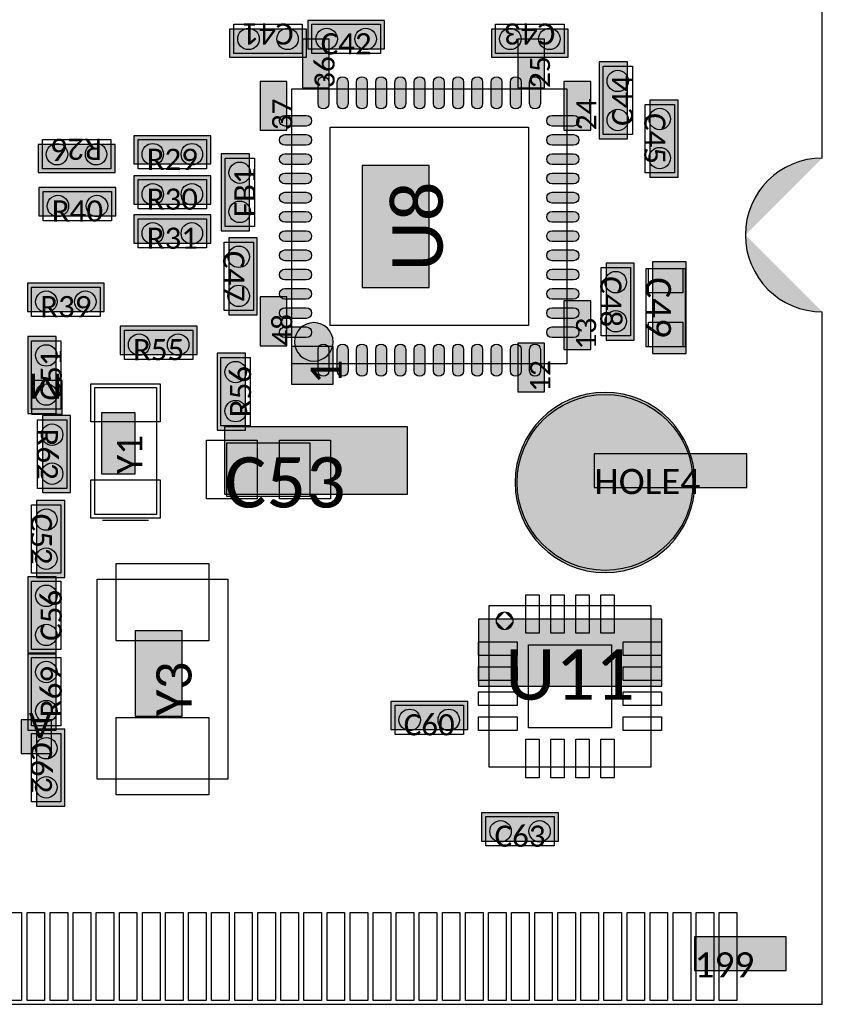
# Model space of a CAD drawing. Extents: x 39 to 117.4, y 137.3 to 200.1.
# Tile 7 of 11: x 96.5 to 117.4, y 137.4 to 163. Entities that reach past the tile are written whole.
import ezdxf

# ---------------------------------------------------------------- set-up
doc = ezdxf.new("R2010")
doc.units = 0
doc.header["$MEASUREMENT"] = 0
doc.layers.add('CAD_DRAWING', color=7, linetype='CONTINUOUS')
doc.styles.get("Standard").update_dxf_attribs({"font": 'txt.shx'})

msp = doc.modelspace()

# ---------------------------------------------------------------- hatches: boundary and pattern name
at = {"layer": 'CAD_DRAWING'}
h = msp.add_hatch(color=254, dxfattribs=at)
edge = h.paths.add_edge_path()
edge.add_arc((102.48, 162.524), 0.279, 0, 360)
h = msp.add_hatch(color=254, dxfattribs=at)
edge = h.paths.add_edge_path()
edge.add_arc((103.496, 162.524), 0.279, 0, 360)
for points in [[(104.02, 162.27), (106.02, 162.27), (106.02, 163.003), (104.02, 163.003)], [(103.988, 162.778), (101.988, 162.778), (101.988, 162.046), (103.988, 162.046)], [(110.795, 162.778), (108.795, 162.778), (108.795, 162.046), (110.795, 162.046)], [(104.579, 161.248), (104.579, 162.518), (103.881, 162.518), (103.881, 161.248)], [(110.179, 161.248), (110.179, 162.518), (109.481, 162.518), (109.481, 161.248)], [(112.335, 159.924), (112.335, 161.924), (111.602, 161.924), (111.602, 159.924)], [(104.289, 160.843), (104.289, 161.402, -1), (104.568, 161.402), (104.568, 160.843, -1)], [(104.789, 160.843), (104.789, 161.402, -1), (105.069, 161.402), (105.069, 160.843, -1)], [(105.289, 160.843), (105.289, 161.402, -1), (105.568, 161.402), (105.568, 160.843, -1)], [(105.789, 160.843), (105.789, 161.402, -1), (106.069, 161.402), (106.069, 160.843, -1)], [(106.289, 160.843), (106.289, 161.402, -1), (106.568, 161.402), (106.568, 160.843, -1)], [(106.789, 160.843), (106.789, 161.402, -1), (107.069, 161.402), (107.069, 160.843, -1)], [(107.289, 160.843), (107.289, 161.402, -1), (107.568, 161.402), (107.568, 160.843, -1)], [(107.789, 160.843), (107.789, 161.402, -1), (108.069, 161.402), (108.069, 160.843, -1)], [(108.289, 160.843), (108.289, 161.402, -1), (108.568, 161.402), (108.568, 160.843, -1)], [(108.789, 160.843), (108.789, 161.402, -1), (109.069, 161.402), (109.069, 160.843, -1)], [(109.289, 160.843), (109.289, 161.402, -1), (109.568, 161.402), (109.568, 160.843, -1)], [(109.789, 160.843), (109.789, 161.402, -1), (110.069, 161.402), (110.069, 160.843, -1)], [(103.479, 160.148), (103.479, 161.418), (102.781, 161.418), (102.781, 160.148)], [(111.379, 160.148), (111.379, 161.418), (110.681, 161.418), (110.681, 160.148)], [(112.919, 160.934), (112.919, 158.934), (113.652, 158.934), (113.652, 160.934)], [(103.983, 160.258), (103.424, 160.258, -1), (103.424, 160.537), (103.983, 160.537, -1)], [(110.374, 160.537), (110.933, 160.537, -1), (110.933, 160.258), (110.374, 160.258, -1)], [(99.498, 159.273), (101.499, 159.273), (101.499, 160.006), (99.498, 160.006)], [(103.983, 159.758), (103.424, 159.758, -1), (103.424, 160.037), (103.983, 160.037, -1)], [(110.374, 160.037), (110.933, 160.037, -1), (110.933, 159.758), (110.374, 159.758, -1)], [(99.01, 159.781), (97.009, 159.781), (97.009, 159.049), (99.01, 159.049)], [(102.505, 157.537), (102.505, 159.537), (101.773, 159.537), (101.773, 157.537)], [(103.983, 159.258), (103.424, 159.258, -1), (103.424, 159.537), (103.983, 159.537, -1)], [(110.374, 159.537), (110.933, 159.537, -1), (110.933, 159.258), (110.374, 159.258, -1)], [(107.179, 156.06), (107.179, 159.235), (105.434, 159.235), (105.434, 156.06)], [(99.498, 158.232), (101.499, 158.232), (101.499, 158.965), (99.498, 158.965)], [(103.983, 158.758), (103.424, 158.758, -1), (103.424, 159.037), (103.983, 159.037, -1)], [(110.374, 159.037), (110.933, 159.037, -1), (110.933, 158.758), (110.374, 158.758, -1)], [(97.032, 157.925), (99.032, 157.925), (99.032, 158.657), (97.032, 158.657)], [(103.983, 158.258), (103.424, 158.258, -1), (103.424, 158.537), (103.983, 158.537, -1)], [(110.374, 158.537), (110.933, 158.537, -1), (110.933, 158.258), (110.374, 158.258, -1)], [(99.498, 157.216), (101.499, 157.216), (101.499, 157.949), (99.498, 157.949)], [(103.983, 157.758), (103.424, 157.758, -1), (103.424, 158.037), (103.983, 158.037, -1)], [(110.374, 158.037), (110.933, 158.037, -1), (110.933, 157.758), (110.374, 157.758, -1)], [(103.983, 157.258), (103.424, 157.258, -1), (103.424, 157.537), (103.983, 157.537, -1)], [(110.374, 157.537), (110.933, 157.537, -1), (110.933, 157.258), (110.374, 157.258, -1)], [(101.972, 157.352), (101.972, 155.352), (102.704, 155.352), (102.704, 157.352)], [(103.983, 156.758), (103.424, 156.758, -1), (103.424, 157.037), (103.983, 157.037, -1)], [(110.374, 157.037), (110.933, 157.037, -1), (110.933, 156.758), (110.374, 156.758, -1)], [(111.776, 156.692), (111.776, 154.692), (112.509, 154.692), (112.509, 156.692)], [(112.988, 156.73), (112.988, 154.349), (113.86, 154.349), (113.86, 156.73)], [(103.983, 156.258), (103.424, 156.258, -1), (103.424, 156.537), (103.983, 156.537, -1)], [(110.374, 156.537), (110.933, 156.537, -1), (110.933, 156.258), (110.374, 156.258, -1)], [(96.73, 155.438), (98.73, 155.438), (98.73, 156.171), (96.73, 156.171)], [(103.983, 155.758), (103.424, 155.758, -1), (103.424, 156.037), (103.983, 156.037, -1)], [(110.374, 156.037), (110.933, 156.037, -1), (110.933, 155.758), (110.374, 155.758, -1)], [(103.479, 154.548), (103.479, 155.818), (102.781, 155.818), (102.781, 154.548)], [(111.379, 154.448), (111.379, 155.718), (110.681, 155.718), (110.681, 154.448)], [(103.983, 155.258), (103.424, 155.258, -1), (103.424, 155.537), (103.983, 155.537, -1)], [(110.374, 155.537), (110.933, 155.537, -1), (110.933, 155.258), (110.374, 155.258, -1)], [(104.679, 154.648, 1), (103.679, 154.648, 1)], [(99.143, 154.32), (101.143, 154.32), (101.143, 155.053), (99.143, 155.053)], [(103.983, 154.758), (103.424, 154.758, -1), (103.424, 155.037), (103.983, 155.037, -1)], [(110.374, 155.037), (110.933, 155.037, -1), (110.933, 154.758), (110.374, 154.758, -1)], [(97.476, 152.787), (97.476, 154.787), (96.743, 154.787), (96.743, 152.787)], [(110.179, 153.348), (110.179, 154.618), (109.481, 154.618), (109.481, 153.348)], [(102.399, 152.355), (102.399, 154.355), (101.666, 154.355), (101.666, 152.355)], [(104.679, 153.548), (104.679, 154.531), (103.598, 154.531), (103.598, 153.548)], [(104.568, 154.452), (104.568, 153.893, -1), (104.289, 153.893), (104.289, 154.452, -1)], [(105.069, 154.452), (105.069, 153.893, -1), (104.789, 153.893), (104.789, 154.452, -1)], [(105.568, 154.452), (105.568, 153.893, -1), (105.289, 153.893), (105.289, 154.452, -1)], [(106.069, 154.452), (106.069, 153.893, -1), (105.789, 153.893), (105.789, 154.452, -1)], [(106.568, 154.452), (106.568, 153.893, -1), (106.289, 153.893), (106.289, 154.452, -1)], [(107.069, 154.452), (107.069, 153.893, -1), (106.789, 153.893), (106.789, 154.452, -1)], [(107.568, 154.452), (107.568, 153.893, -1), (107.289, 153.893), (107.289, 154.452, -1)], [(108.069, 154.452), (108.069, 153.893, -1), (107.789, 153.893), (107.789, 154.452, -1)], [(108.568, 154.452), (108.568, 153.893, -1), (108.289, 153.893), (108.289, 154.452, -1)], [(109.069, 154.452), (109.069, 153.893, -1), (108.789, 153.893), (108.789, 154.452, -1)], [(109.568, 154.452), (109.568, 153.893, -1), (109.289, 153.893), (109.289, 154.452, -1)], [(110.069, 154.452), (110.069, 153.893, -1), (109.789, 153.893), (109.789, 154.452, -1)], [(97.635, 153.642), (96.841, 153.642), (96.841, 152.77), (97.635, 152.77)], [(114.091, 150.993, 1), (109.41, 150.993, 1)], [(97.12, 152.73), (97.12, 150.729), (97.853, 150.729), (97.853, 152.73)], [(99.533, 151.214), (99.533, 152.801), (98.661, 152.801), (98.661, 151.214)], [(101.855, 150.693), (106.617, 150.693), (106.617, 152.438), (101.855, 152.438)], [(111.471, 150.866), (115.44, 150.866), (115.44, 151.738), (111.471, 151.738)], [(96.968, 150.52), (96.968, 148.52), (97.701, 148.52), (97.701, 150.52)], [(97.476, 146.538), (97.476, 148.539), (96.743, 148.539), (96.743, 146.538)], [(108.461, 145.696), (113.224, 145.696), (113.224, 147.44), (108.461, 147.44)], [(100.753, 144.915), (100.753, 147.137), (99.532, 147.137), (99.532, 144.915)], [(97.476, 144.557), (97.476, 146.557), (96.743, 146.557), (96.743, 144.557)], [(106.179, 144.567), (108.179, 144.567), (108.179, 145.299), (106.179, 145.299)], [(97.359, 144.818), (96.566, 144.818), (96.566, 143.946), (97.359, 143.946)], [(96.968, 144.576), (96.968, 142.576), (97.701, 142.576), (97.701, 144.576)], [(108.541, 141.671), (110.541, 141.671), (110.541, 142.404), (108.541, 142.404)], [(114.08, 138.307), (116.462, 138.307), (116.462, 139.179), (114.08, 139.179)]]:
    msp.add_hatch(color=254, dxfattribs=at).paths.add_polyline_path(points)
h = msp.add_hatch(color=254, dxfattribs=at)
edge = h.paths.add_edge_path()
edge.add_arc((104.512, 162.524), 0.279, 0, 360)
h = msp.add_hatch(color=254, dxfattribs=at)
edge = h.paths.add_edge_path()
edge.add_arc((105.528, 162.524), 0.279, 0, 360)
h = msp.add_hatch(color=254, dxfattribs=at)
edge = h.paths.add_edge_path()
edge.add_arc((109.287, 162.524), 0.279, 0, 360)
h = msp.add_hatch(color=254, dxfattribs=at)
edge = h.paths.add_edge_path()
edge.add_arc((110.303, 162.524), 0.279, 0, 360)
h = msp.add_hatch(color=254, dxfattribs=at)
edge = h.paths.add_edge_path()
edge.add_arc((112.081, 161.432), 0.279, 0, 360)
h = msp.add_hatch(color=254, dxfattribs=at)
edge = h.paths.add_edge_path()
edge.add_arc((112.081, 160.416), 0.279, 0, 360)
h = msp.add_hatch(color=254, dxfattribs=at)
edge = h.paths.add_edge_path()
edge.add_arc((113.173, 160.442), 0.279, 0, 360)
h = msp.add_hatch(color=254, dxfattribs=at)
edge = h.paths.add_edge_path()
edge.add_arc((97.501, 159.527), 0.279, 0, 360)
h = msp.add_hatch(color=254, dxfattribs=at)
edge = h.paths.add_edge_path()
edge.add_arc((98.517, 159.527), 0.279, 0, 360)
h = msp.add_hatch(color=254, dxfattribs=at)
edge = h.paths.add_edge_path()
edge.add_arc((99.991, 159.527), 0.279, 0, 360)
h = msp.add_hatch(color=254, dxfattribs=at)
edge = h.paths.add_edge_path()
edge.add_arc((101.007, 159.527), 0.279, 0, 360)
h = msp.add_hatch(color=254, dxfattribs=at)
edge = h.paths.add_edge_path()
edge.add_arc((113.173, 159.426), 0.279, 0, 360)
h = msp.add_hatch(color=254, dxfattribs=at)
edge = h.paths.add_edge_path()
edge.add_arc((102.251, 159.045), 0.279, 0, 360)
h = msp.add_hatch(color=254, dxfattribs=at)
edge = h.paths.add_edge_path()
edge.add_arc((117.4, 157.427), 1.999, 90, 180)
edge.add_line((117.4, 159.426), (115.401, 157.427))
h = msp.add_hatch(color=254, dxfattribs=at)
edge = h.paths.add_edge_path()
edge.add_arc((99.991, 158.486), 0.279, 0, 360)
h = msp.add_hatch(color=254, dxfattribs=at)
edge = h.paths.add_edge_path()
edge.add_arc((101.007, 158.486), 0.279, 0, 360)
h = msp.add_hatch(color=254, dxfattribs=at)
edge = h.paths.add_edge_path()
edge.add_arc((97.524, 158.179), 0.279, 0, 360)
h = msp.add_hatch(color=254, dxfattribs=at)
edge = h.paths.add_edge_path()
edge.add_arc((98.54, 158.179), 0.279, 0, 360)
h = msp.add_hatch(color=254, dxfattribs=at)
edge = h.paths.add_edge_path()
edge.add_arc((102.251, 158.029), 0.279, 0, 360)
h = msp.add_hatch(color=254, dxfattribs=at)
edge = h.paths.add_edge_path()
edge.add_arc((99.991, 157.47), 0.279, 0, 360)
h = msp.add_hatch(color=254, dxfattribs=at)
edge = h.paths.add_edge_path()
edge.add_arc((101.007, 157.47), 0.279, 0, 360)
h = msp.add_hatch(color=254, dxfattribs=at)
edge = h.paths.add_edge_path()
edge.add_arc((117.4, 157.427), 1.999, 180, 270)
edge.add_line((115.401, 157.427), (117.4, 155.428))
h = msp.add_hatch(color=254, dxfattribs=at)
edge = h.paths.add_edge_path()
edge.add_arc((102.226, 156.86), 0.279, 0, 360)
h = msp.add_hatch(color=254, dxfattribs=at)
edge = h.paths.add_edge_path()
edge.add_arc((112.03, 156.2), 0.279, 0, 360)
h = msp.add_hatch(color=254, dxfattribs=at)
edge = h.paths.add_edge_path()
edge.add_arc((97.222, 155.692), 0.279, 0, 360)
h = msp.add_hatch(color=254, dxfattribs=at)
edge = h.paths.add_edge_path()
edge.add_arc((98.238, 155.692), 0.279, 0, 360)
h = msp.add_hatch(color=254, dxfattribs=at)
edge = h.paths.add_edge_path()
edge.add_arc((102.226, 155.844), 0.279, 0, 360)
h = msp.add_hatch(color=254, dxfattribs=at)
edge = h.paths.add_edge_path()
edge.add_arc((112.03, 155.184), 0.279, 0, 360)
h = msp.add_hatch(color=254, dxfattribs=at)
edge = h.paths.add_edge_path()
edge.add_arc((99.635, 154.574), 0.279, 0, 360)
h = msp.add_hatch(color=254, dxfattribs=at)
edge = h.paths.add_edge_path()
edge.add_arc((100.651, 154.574), 0.279, 0, 360)
h = msp.add_hatch(color=254, dxfattribs=at)
edge = h.paths.add_edge_path()
edge.add_arc((97.222, 154.295), 0.279, 0, 360)
h = msp.add_hatch(color=254, dxfattribs=at)
edge = h.paths.add_edge_path()
edge.add_arc((102.145, 153.863), 0.279, 0, 360)
h = msp.add_hatch(color=254, dxfattribs=at)
edge = h.paths.add_edge_path()
edge.add_arc((97.222, 153.279), 0.279, 0, 360)
h = msp.add_hatch(color=254, dxfattribs=at)
edge = h.paths.add_edge_path()
edge.add_arc((102.145, 152.847), 0.279, 0, 360)
h = msp.add_hatch(color=254, dxfattribs=at)
edge = h.paths.add_edge_path()
edge.add_arc((111.751, 150.993), 2.286, 0, 360)
h = msp.add_hatch(color=254, dxfattribs=at)
edge = h.paths.add_edge_path()
edge.add_arc((97.374, 152.237), 0.279, 0, 360)
h = msp.add_hatch(color=254, dxfattribs=at)
edge = h.paths.add_edge_path()
edge.add_arc((97.374, 151.221), 0.279, 0, 360)
h = msp.add_hatch(color=254, dxfattribs=at)
edge = h.paths.add_edge_path()
edge.add_arc((97.222, 150.028), 0.279, 0, 360)
h = msp.add_hatch(color=254, dxfattribs=at)
edge = h.paths.add_edge_path()
edge.add_arc((97.222, 149.012), 0.279, 0, 360)
h = msp.add_hatch(color=254, dxfattribs=at)
edge = h.paths.add_edge_path()
edge.add_arc((97.222, 148.046), 0.279, 0, 360)
h = msp.add_hatch(color=254, dxfattribs=at)
edge = h.paths.add_edge_path()
edge.add_arc((109.142, 147.396), 0.224, 90.0056, 179.9944)
edge.add_line((109.142, 147.619), (108.919, 147.396))
h = msp.add_hatch(color=254, dxfattribs=at)
edge = h.paths.add_edge_path()
edge.add_arc((109.142, 147.396), 0.224, 0.0068, 89.9932)
edge.add_line((109.366, 147.396), (109.142, 147.619))
h = msp.add_hatch(color=254, dxfattribs=at)
edge = h.paths.add_edge_path()
edge.add_arc((97.222, 147.03), 0.279, 0, 360)
h = msp.add_hatch(color=254, dxfattribs=at)
edge = h.paths.add_edge_path()
edge.add_arc((109.142, 147.396), 0.224, 180.0068, 269.9932)
edge.add_line((108.919, 147.396), (109.142, 147.172))
h = msp.add_hatch(color=254, dxfattribs=at)
edge = h.paths.add_edge_path()
edge.add_arc((109.142, 147.396), 0.223, 269.9944, 0.0056)
edge.add_line((109.142, 147.172), (109.366, 147.396))
h = msp.add_hatch(color=254, dxfattribs=at)
edge = h.paths.add_edge_path()
edge.add_arc((97.222, 146.065), 0.279, 0, 360)
h = msp.add_hatch(color=254, dxfattribs=at)
edge = h.paths.add_edge_path()
edge.add_arc((97.222, 145.049), 0.279, 0, 360)
h = msp.add_hatch(color=254, dxfattribs=at)
edge = h.paths.add_edge_path()
edge.add_arc((106.671, 144.821), 0.279, 0, 360)
h = msp.add_hatch(color=254, dxfattribs=at)
edge = h.paths.add_edge_path()
edge.add_arc((107.687, 144.821), 0.279, 0, 360)
h = msp.add_hatch(color=254, dxfattribs=at)
edge = h.paths.add_edge_path()
edge.add_arc((97.222, 144.084), 0.279, 0, 360)
h = msp.add_hatch(color=254, dxfattribs=at)
edge = h.paths.add_edge_path()
edge.add_arc((97.222, 143.068), 0.279, 0, 360)
h = msp.add_hatch(color=254, dxfattribs=at)
edge = h.paths.add_edge_path()
edge.add_arc((109.033, 141.925), 0.279, 0, 360)
h = msp.add_hatch(color=254, dxfattribs=at)
edge = h.paths.add_edge_path()
edge.add_arc((110.049, 141.925), 0.279, 0, 360)

# ---------------------------------------------------------------- linework, layer by layer
at = {"layer": 'CAD_DRAWING', "color": 9, "linetype": 'CONTINUOUS'}
for points in [[(117.4, 159.426), (117.4, 189.116), (117.4, 189.116)], [(102.099, 162.905), (103.877, 162.905), (103.877, 162.905)], [(102.099, 162.143), (102.099, 162.905), (102.099, 162.905)], [(103.877, 162.905), (103.877, 162.143), (103.877, 162.143)], [(104.131, 162.143), (104.131, 162.905), (104.131, 162.905)], [(104.131, 162.905), (105.909, 162.905), (105.909, 162.905)], [(105.909, 162.905), (105.909, 162.143), (105.909, 162.143)], [(108.906, 162.905), (110.684, 162.905), (110.684, 162.905)], [(108.906, 162.143), (108.906, 162.905), (108.906, 162.905)], [(110.684, 162.905), (110.684, 162.143), (110.684, 162.143)], [(103.877, 162.143), (102.099, 162.143), (102.099, 162.143)], [(105.909, 162.143), (104.131, 162.143), (104.131, 162.143)], [(110.684, 162.143), (108.906, 162.143), (108.906, 162.143)], [(111.7, 160.035), (111.7, 161.813), (111.7, 161.813)], [(111.7, 161.813), (112.462, 161.813), (112.462, 161.813)], [(112.462, 161.813), (112.462, 160.035), (112.462, 160.035)], [(110.754, 154.073), (103.604, 154.073), (103.604, 161.223), (110.754, 161.223), (110.754, 154.073)], [(112.792, 159.045), (112.792, 160.823), (112.792, 160.823)], [(112.792, 160.823), (113.554, 160.823), (113.554, 160.823)], [(113.554, 160.823), (113.554, 159.045), (113.554, 159.045)], [(109.757, 160.226), (109.757, 155.07), (104.601, 155.07), (104.601, 160.226), (109.757, 160.226)], [(112.462, 160.035), (111.7, 160.035), (111.7, 160.035)], [(97.12, 159.908), (98.898, 159.908), (98.898, 159.908)], [(97.12, 159.146), (97.12, 159.908), (97.12, 159.908)], [(98.898, 159.908), (98.898, 159.146), (98.898, 159.146)], [(99.61, 159.146), (99.61, 159.908), (99.61, 159.908)], [(99.61, 159.908), (101.388, 159.908), (101.388, 159.908)], [(101.388, 159.908), (101.388, 159.146), (101.388, 159.146)], [(101.87, 157.648), (101.87, 159.426), (101.87, 159.426)], [(101.87, 159.426), (102.632, 159.426), (102.632, 159.426)], [(102.632, 159.426), (102.632, 157.648), (102.632, 157.648)], [(98.898, 159.146), (97.12, 159.146), (97.12, 159.146)], [(101.388, 159.146), (99.61, 159.146), (99.61, 159.146)], [(113.554, 159.045), (112.792, 159.045), (112.792, 159.045)], [(99.61, 158.105), (99.61, 158.867), (99.61, 158.867)], [(99.61, 158.867), (101.388, 158.867), (101.388, 158.867)], [(101.388, 158.867), (101.388, 158.105), (101.388, 158.105)], [(97.143, 157.798), (97.143, 158.56), (97.143, 158.56)], [(97.143, 158.56), (98.921, 158.56), (98.921, 158.56)], [(98.921, 158.56), (98.921, 157.798), (98.921, 157.798)], [(101.388, 158.105), (99.61, 158.105), (99.61, 158.105)], [(98.921, 157.798), (97.143, 157.798), (97.143, 157.798)], [(99.61, 157.089), (99.61, 157.851), (99.61, 157.851)], [(99.61, 157.851), (101.388, 157.851), (101.388, 157.851)], [(101.388, 157.851), (101.388, 157.089), (101.388, 157.089)], [(102.632, 157.648), (101.87, 157.648), (101.87, 157.648)], [(101.845, 155.463), (101.845, 157.241), (101.845, 157.241)], [(101.845, 157.241), (102.607, 157.241), (102.607, 157.241)], [(102.607, 157.241), (102.607, 155.463), (102.607, 155.463)], [(101.388, 157.089), (99.61, 157.089), (99.61, 157.089)], [(111.649, 154.803), (111.649, 156.581), (111.649, 156.581)], [(111.649, 156.581), (112.411, 156.581), (112.411, 156.581)], [(112.411, 156.581), (112.411, 154.803), (112.411, 154.803)], [(112.818, 154.523), (112.818, 156.555), (112.818, 156.555)], [(112.818, 156.555), (113.834, 156.555), (113.834, 156.555)], [(112.881, 156.555), (113.77, 156.555), (113.77, 155.92), (112.881, 155.92), (112.881, 156.555)], [(113.834, 156.555), (113.834, 154.523), (113.834, 154.523)], [(96.841, 155.311), (96.841, 156.073), (96.841, 156.073)], [(96.841, 156.073), (98.619, 156.073), (98.619, 156.073)], [(98.619, 156.073), (98.619, 155.311), (98.619, 155.311)], [(102.607, 155.463), (101.845, 155.463), (101.845, 155.463)], [(117.4, 137.427), (117.4, 155.428), (117.4, 155.428)], [(98.619, 155.311), (96.841, 155.311), (96.841, 155.311)], [(112.881, 155.158), (113.77, 155.158), (113.77, 154.523), (112.881, 154.523), (112.881, 155.158)], [(99.254, 154.193), (99.254, 154.955), (99.254, 154.955)], [(99.254, 154.955), (101.032, 154.955), (101.032, 154.955)], [(101.032, 154.955), (101.032, 154.193), (101.032, 154.193)], [(96.841, 152.898), (96.841, 154.676), (96.841, 154.676)], [(96.841, 154.676), (97.603, 154.676), (97.603, 154.676)], [(97.603, 154.676), (97.603, 152.898), (97.603, 152.898)], [(112.411, 154.803), (111.649, 154.803), (111.649, 154.803)], [(113.834, 154.523), (112.818, 154.523), (112.818, 154.523)], [(101.032, 154.193), (99.254, 154.193), (99.254, 154.193)], [(101.764, 152.466), (101.764, 154.244), (101.764, 154.244)], [(101.764, 154.244), (102.526, 154.244), (102.526, 154.244)], [(102.526, 154.244), (102.526, 152.466), (102.526, 152.466)], [(100.186, 152.568), (98.383, 152.568), (98.383, 153.558), (100.186, 153.558), (100.186, 152.568)], [(100.085, 150.162), (98.484, 150.162), (98.484, 153.464), (100.085, 153.464), (100.085, 150.162)], [(97.603, 152.898), (96.841, 152.898), (96.841, 152.898)], [(96.993, 150.84), (96.993, 152.618), (96.993, 152.618)], [(96.993, 152.618), (97.755, 152.618), (97.755, 152.618)], [(97.755, 152.618), (97.755, 150.84), (97.755, 150.84)], [(102.526, 152.466), (101.764, 152.466), (101.764, 152.466)], [(102.706, 150.566), (101.385, 150.566), (101.385, 152.09), (102.706, 152.09), (102.706, 150.566)], [(104.611, 150.566), (103.29, 150.566), (103.29, 152.09), (104.611, 152.09), (104.611, 150.566)], [(101.918, 152.027), (104.077, 152.027), (104.077, 152.027)], [(101.918, 150.63), (101.918, 152.027), (101.918, 152.027)], [(104.077, 152.027), (104.077, 150.63), (104.077, 150.63)], [(100.186, 150.068), (98.383, 150.068), (98.383, 151.059), (100.186, 151.059), (100.186, 150.068)], [(97.755, 150.84), (96.993, 150.84), (96.993, 150.84)], [(104.077, 150.63), (101.918, 150.63), (101.918, 150.63)], [(96.841, 148.631), (96.841, 150.409), (96.841, 150.409)], [(96.841, 150.409), (97.603, 150.409), (97.603, 150.409)], [(97.603, 150.409), (97.603, 148.631), (97.603, 148.631)], [(98.685, 150.012), (99.884, 150.012), (99.884, 150.012)], [(101.451, 146.88), (99.038, 146.88), (99.038, 148.886), (101.451, 148.886), (101.451, 146.88)], [(97.603, 148.631), (96.841, 148.631), (96.841, 148.631)], [(98.544, 143.28), (98.544, 148.48), (98.544, 148.48)], [(98.544, 148.48), (101.945, 148.48), (101.945, 148.48)], [(101.945, 148.48), (101.945, 143.28), (101.945, 143.28)], [(96.841, 146.649), (96.841, 148.427), (96.841, 148.427)], [(96.841, 148.427), (97.603, 148.427), (97.603, 148.427)], [(97.603, 148.427), (97.603, 146.649), (97.603, 146.649)], [(109.692, 147.076), (109.692, 148.076), (110.042, 148.076), (110.042, 147.076), (109.692, 147.076)], [(110.342, 147.076), (110.342, 148.076), (110.692, 148.076), (110.692, 147.076), (110.342, 147.076)], [(110.992, 147.076), (110.992, 148.076), (111.342, 148.076), (111.342, 147.076), (110.992, 147.076)], [(111.642, 147.076), (111.642, 148.076), (111.992, 148.076), (111.992, 147.076), (111.642, 147.076)], [(108.742, 147.796), (112.942, 147.796), (112.942, 147.796)], [(108.742, 143.596), (108.742, 147.796), (108.742, 147.796)], [(112.942, 147.796), (112.942, 143.596), (112.942, 143.596)], [(108.462, 146.496), (108.462, 146.846), (109.462, 146.846), (109.462, 146.496), (108.462, 146.496)], [(109.762, 144.616), (109.762, 146.776), (111.922, 146.776), (111.922, 144.616), (109.762, 144.616)], [(112.222, 146.496), (112.222, 146.846), (113.222, 146.846), (113.222, 146.496), (112.222, 146.496)], [(97.603, 146.649), (96.841, 146.649), (96.841, 146.649)], [(96.841, 144.668), (96.841, 146.446), (96.841, 146.446)], [(96.841, 146.446), (97.603, 146.446), (97.603, 146.446)], [(97.603, 146.446), (97.603, 144.668), (97.603, 144.668)], [(108.462, 145.846), (108.462, 146.196), (109.462, 146.196), (109.462, 145.846), (108.462, 145.846)], [(112.222, 145.846), (112.222, 146.196), (113.222, 146.196), (113.222, 145.846), (112.222, 145.846)], [(108.462, 145.196), (108.462, 145.546), (109.462, 145.546), (109.462, 145.196), (108.462, 145.196)], [(112.222, 145.196), (112.222, 145.546), (113.222, 145.546), (113.222, 145.196), (112.222, 145.196)], [(106.29, 144.44), (106.29, 145.202), (106.29, 145.202)], [(106.29, 145.202), (108.068, 145.202), (108.068, 145.202)], [(108.068, 145.202), (108.068, 144.44), (108.068, 144.44)], [(101.451, 142.873), (99.038, 142.873), (99.038, 144.88), (101.451, 144.88), (101.451, 142.873)], [(108.462, 144.546), (108.462, 144.896), (109.462, 144.896), (109.462, 144.546), (108.462, 144.546)], [(112.222, 144.546), (112.222, 144.896), (113.222, 144.896), (113.222, 144.546), (112.222, 144.546)], [(97.603, 144.668), (96.841, 144.668), (96.841, 144.668)], [(96.841, 142.687), (96.841, 144.465), (96.841, 144.465)], [(96.841, 144.465), (97.603, 144.465), (97.603, 144.465)], [(97.603, 144.465), (97.603, 142.687), (97.603, 142.687)], [(108.068, 144.44), (106.29, 144.44), (106.29, 144.44)], [(109.692, 143.316), (109.692, 144.316), (110.042, 144.316), (110.042, 143.316), (109.692, 143.316)], [(110.342, 143.316), (110.342, 144.316), (110.692, 144.316), (110.692, 143.316), (110.342, 143.316)], [(110.992, 143.316), (110.992, 144.316), (111.342, 144.316), (111.342, 143.316), (110.992, 143.316)], [(111.642, 143.316), (111.642, 144.316), (111.992, 144.316), (111.992, 143.316), (111.642, 143.316)], [(112.942, 143.596), (108.742, 143.596), (108.742, 143.596)], [(101.945, 143.28), (98.544, 143.28), (98.544, 143.28)], [(97.603, 142.687), (96.841, 142.687), (96.841, 142.687)], [(117.4, 137.427), (117.4, 142.717), (117.4, 142.717)], [(108.652, 141.544), (108.652, 142.306), (108.652, 142.306)], [(108.652, 142.306), (110.43, 142.306), (110.43, 142.306)], [(110.43, 142.306), (110.43, 141.544), (110.43, 141.544)], [(110.43, 141.544), (108.652, 141.544), (108.652, 141.544)], [(96.122, 137.527), (96.122, 139.813), (96.579, 139.813), (96.579, 137.527), (96.122, 137.527)], [(96.722, 137.527), (96.722, 139.813), (97.179, 139.813), (97.179, 137.527), (96.722, 137.527)], [(97.322, 137.527), (97.322, 139.813), (97.779, 139.813), (97.779, 137.527), (97.322, 137.527)], [(97.922, 137.527), (97.922, 139.813), (98.379, 139.813), (98.379, 137.527), (97.922, 137.527)], [(98.522, 137.527), (98.522, 139.813), (98.979, 139.813), (98.979, 137.527), (98.522, 137.527)], [(99.122, 137.527), (99.122, 139.813), (99.579, 139.813), (99.579, 137.527), (99.122, 137.527)], [(99.722, 137.527), (99.722, 139.813), (100.179, 139.813), (100.179, 137.527), (99.722, 137.527)], [(100.322, 137.527), (100.322, 139.813), (100.779, 139.813), (100.779, 137.527), (100.322, 137.527)], [(100.922, 137.527), (100.922, 139.813), (101.379, 139.813), (101.379, 137.527), (100.922, 137.527)], [(101.522, 137.527), (101.522, 139.813), (101.979, 139.813), (101.979, 137.527), (101.522, 137.527)], [(102.122, 137.527), (102.122, 139.813), (102.579, 139.813), (102.579, 137.527), (102.122, 137.527)], [(102.722, 137.527), (102.722, 139.813), (103.179, 139.813), (103.179, 137.527), (102.722, 137.527)], [(103.322, 137.527), (103.322, 139.813), (103.779, 139.813), (103.779, 137.527), (103.322, 137.527)], [(103.922, 137.527), (103.922, 139.813), (104.379, 139.813), (104.379, 137.527), (103.922, 137.527)], [(104.522, 137.527), (104.522, 139.813), (104.979, 139.813), (104.979, 137.527), (104.522, 137.527)], [(105.122, 137.527), (105.122, 139.813), (105.579, 139.813), (105.579, 137.527), (105.122, 137.527)], [(105.722, 137.527), (105.722, 139.813), (106.179, 139.813), (106.179, 137.527), (105.722, 137.527)], [(106.322, 137.527), (106.322, 139.813), (106.779, 139.813), (106.779, 137.527), (106.322, 137.527)], [(106.922, 137.527), (106.922, 139.813), (107.379, 139.813), (107.379, 137.527), (106.922, 137.527)], [(107.522, 137.527), (107.522, 139.813), (107.979, 139.813), (107.979, 137.527), (107.522, 137.527)], [(108.122, 137.527), (108.122, 139.813), (108.579, 139.813), (108.579, 137.527), (108.122, 137.527)], [(108.722, 137.527), (108.722, 139.813), (109.179, 139.813), (109.179, 137.527), (108.722, 137.527)], [(109.322, 137.527), (109.322, 139.813), (109.779, 139.813), (109.779, 137.527), (109.322, 137.527)], [(109.922, 137.527), (109.922, 139.813), (110.379, 139.813), (110.379, 137.527), (109.922, 137.527)], [(110.522, 137.527), (110.522, 139.813), (110.979, 139.813), (110.979, 137.527), (110.522, 137.527)], [(111.122, 137.527), (111.122, 139.813), (111.579, 139.813), (111.579, 137.527), (111.122, 137.527)], [(111.722, 137.527), (111.722, 139.813), (112.179, 139.813), (112.179, 137.527), (111.722, 137.527)], [(112.322, 137.527), (112.322, 139.813), (112.779, 139.813), (112.779, 137.527), (112.322, 137.527)], [(112.922, 137.527), (112.922, 139.813), (113.379, 139.813), (113.379, 137.527), (112.922, 137.527)], [(113.522, 137.527), (113.522, 139.813), (113.979, 139.813), (113.979, 137.527), (113.522, 137.527)], [(114.122, 137.527), (114.122, 139.813), (114.579, 139.813), (114.579, 137.527), (114.122, 137.527)], [(114.722, 137.527), (114.722, 139.813), (115.179, 139.813), (115.179, 137.527), (114.722, 137.527)], [(65.4, 137.427), (117.4, 137.427), (117.4, 137.427)], [(66.549, 137.427), (117.4, 137.427), (117.4, 137.427)]]:
    msp.add_lwpolyline(points, dxfattribs=at)
for points in [[(104.02, 162.27), (106.02, 162.27), (106.02, 163.003), (104.02, 163.003)], [(103.988, 162.778), (101.988, 162.778), (101.988, 162.046), (103.988, 162.046)], [(110.795, 162.778), (108.795, 162.778), (108.795, 162.046), (110.795, 162.046)], [(104.579, 161.248), (104.579, 162.518), (103.881, 162.518), (103.881, 161.248)], [(110.179, 161.248), (110.179, 162.518), (109.481, 162.518), (109.481, 161.248)], [(112.335, 159.924), (112.335, 161.924), (111.602, 161.924), (111.602, 159.924)], [(103.479, 160.148), (103.479, 161.418), (102.781, 161.418), (102.781, 160.148)], [(111.379, 160.148), (111.379, 161.418), (110.681, 161.418), (110.681, 160.148)], [(112.919, 160.934), (112.919, 158.934), (113.652, 158.934), (113.652, 160.934)], [(99.498, 159.273), (101.499, 159.273), (101.499, 160.006), (99.498, 160.006)], [(99.01, 159.781), (97.009, 159.781), (97.009, 159.049), (99.01, 159.049)], [(102.505, 157.537), (102.505, 159.537), (101.773, 159.537), (101.773, 157.537)], [(107.179, 156.06), (107.179, 159.235), (105.434, 159.235), (105.434, 156.06)], [(99.498, 158.232), (101.499, 158.232), (101.499, 158.965), (99.498, 158.965)], [(97.032, 157.925), (99.032, 157.925), (99.032, 158.657), (97.032, 158.657)], [(99.498, 157.216), (101.499, 157.216), (101.499, 157.949), (99.498, 157.949)], [(101.972, 157.352), (101.972, 155.352), (102.704, 155.352), (102.704, 157.352)], [(111.776, 156.692), (111.776, 154.692), (112.509, 154.692), (112.509, 156.692)], [(112.988, 156.73), (112.988, 154.349), (113.86, 154.349), (113.86, 156.73)], [(96.73, 155.438), (98.73, 155.438), (98.73, 156.171), (96.73, 156.171)], [(103.479, 154.548), (103.479, 155.818), (102.781, 155.818), (102.781, 154.548)], [(111.379, 154.448), (111.379, 155.718), (110.681, 155.718), (110.681, 154.448)], [(99.143, 154.32), (101.143, 154.32), (101.143, 155.053), (99.143, 155.053)], [(97.476, 152.787), (97.476, 154.787), (96.743, 154.787), (96.743, 152.787)], [(110.179, 153.348), (110.179, 154.618), (109.481, 154.618), (109.481, 153.348)], [(102.399, 152.355), (102.399, 154.355), (101.666, 154.355), (101.666, 152.355)], [(104.679, 153.548), (104.679, 154.531), (103.598, 154.531), (103.598, 153.548)], [(97.635, 153.642), (96.841, 153.642), (96.841, 152.77), (97.635, 152.77)], [(97.12, 152.73), (97.12, 150.729), (97.853, 150.729), (97.853, 152.73)], [(99.533, 151.214), (99.533, 152.801), (98.661, 152.801), (98.661, 151.214)], [(101.855, 150.693), (106.617, 150.693), (106.617, 152.438), (101.855, 152.438)], [(111.471, 150.866), (115.44, 150.866), (115.44, 151.738), (111.471, 151.738)], [(96.968, 150.52), (96.968, 148.52), (97.701, 148.52), (97.701, 150.52)], [(97.476, 146.538), (97.476, 148.539), (96.743, 148.539), (96.743, 146.538)], [(108.461, 145.696), (113.224, 145.696), (113.224, 147.44), (108.461, 147.44)], [(100.753, 144.915), (100.753, 147.137), (99.532, 147.137), (99.532, 144.915)], [(97.476, 144.557), (97.476, 146.557), (96.743, 146.557), (96.743, 144.557)], [(106.179, 144.567), (108.179, 144.567), (108.179, 145.299), (106.179, 145.299)], [(97.359, 144.818), (96.566, 144.818), (96.566, 143.946), (97.359, 143.946)], [(96.968, 144.576), (96.968, 142.576), (97.701, 142.576), (97.701, 144.576)], [(108.541, 141.671), (110.541, 141.671), (110.541, 142.404), (108.541, 142.404)], [(114.08, 138.307), (116.462, 138.307), (116.462, 139.179), (114.08, 139.179)]]:
    msp.add_lwpolyline(points, close=True, dxfattribs=at)
for points in [[(104.289, 160.843), (104.289, 161.402, -1), (104.568, 161.402), (104.568, 160.843, -1)], [(104.789, 160.843), (104.789, 161.402, -1), (105.069, 161.402), (105.069, 160.843, -1)], [(105.289, 160.843), (105.289, 161.402, -1), (105.568, 161.402), (105.568, 160.843, -1)], [(105.789, 160.843), (105.789, 161.402, -1), (106.069, 161.402), (106.069, 160.843, -1)], [(106.289, 160.843), (106.289, 161.402, -1), (106.568, 161.402), (106.568, 160.843, -1)], [(106.789, 160.843), (106.789, 161.402, -1), (107.069, 161.402), (107.069, 160.843, -1)], [(107.289, 160.843), (107.289, 161.402, -1), (107.568, 161.402), (107.568, 160.843, -1)], [(107.789, 160.843), (107.789, 161.402, -1), (108.069, 161.402), (108.069, 160.843, -1)], [(108.289, 160.843), (108.289, 161.402, -1), (108.568, 161.402), (108.568, 160.843, -1)], [(108.789, 160.843), (108.789, 161.402, -1), (109.069, 161.402), (109.069, 160.843, -1)], [(109.289, 160.843), (109.289, 161.402, -1), (109.568, 161.402), (109.568, 160.843, -1)], [(109.789, 160.843), (109.789, 161.402, -1), (110.069, 161.402), (110.069, 160.843, -1)], [(103.983, 160.258), (103.424, 160.258, -1), (103.424, 160.537), (103.983, 160.537, -1)], [(110.374, 160.537), (110.933, 160.537, -1), (110.933, 160.258), (110.374, 160.258, -1)], [(103.983, 159.758), (103.424, 159.758, -1), (103.424, 160.037), (103.983, 160.037, -1)], [(110.374, 160.037), (110.933, 160.037, -1), (110.933, 159.758), (110.374, 159.758, -1)], [(103.983, 159.258), (103.424, 159.258, -1), (103.424, 159.537), (103.983, 159.537, -1)], [(110.374, 159.537), (110.933, 159.537, -1), (110.933, 159.258), (110.374, 159.258, -1)], [(103.983, 158.758), (103.424, 158.758, -1), (103.424, 159.037), (103.983, 159.037, -1)], [(110.374, 159.037), (110.933, 159.037, -1), (110.933, 158.758), (110.374, 158.758, -1)], [(103.983, 158.258), (103.424, 158.258, -1), (103.424, 158.537), (103.983, 158.537, -1)], [(110.374, 158.537), (110.933, 158.537, -1), (110.933, 158.258), (110.374, 158.258, -1)], [(103.983, 157.758), (103.424, 157.758, -1), (103.424, 158.037), (103.983, 158.037, -1)], [(110.374, 158.037), (110.933, 158.037, -1), (110.933, 157.758), (110.374, 157.758, -1)], [(103.983, 157.258), (103.424, 157.258, -1), (103.424, 157.537), (103.983, 157.537, -1)], [(110.374, 157.537), (110.933, 157.537, -1), (110.933, 157.258), (110.374, 157.258, -1)], [(103.983, 156.758), (103.424, 156.758, -1), (103.424, 157.037), (103.983, 157.037, -1)], [(110.374, 157.037), (110.933, 157.037, -1), (110.933, 156.758), (110.374, 156.758, -1)], [(103.983, 156.258), (103.424, 156.258, -1), (103.424, 156.537), (103.983, 156.537, -1)], [(110.374, 156.537), (110.933, 156.537, -1), (110.933, 156.258), (110.374, 156.258, -1)], [(103.983, 155.758), (103.424, 155.758, -1), (103.424, 156.037), (103.983, 156.037, -1)], [(110.374, 156.037), (110.933, 156.037, -1), (110.933, 155.758), (110.374, 155.758, -1)], [(103.983, 155.258), (103.424, 155.258, -1), (103.424, 155.537), (103.983, 155.537, -1)], [(110.374, 155.537), (110.933, 155.537, -1), (110.933, 155.258), (110.374, 155.258, -1)], [(104.679, 154.648, 1), (103.679, 154.648, 1)], [(103.983, 154.758), (103.424, 154.758, -1), (103.424, 155.037), (103.983, 155.037, -1)], [(110.374, 155.037), (110.933, 155.037, -1), (110.933, 154.758), (110.374, 154.758, -1)], [(104.568, 154.452), (104.568, 153.893, -1), (104.289, 153.893), (104.289, 154.452, -1)], [(105.069, 154.452), (105.069, 153.893, -1), (104.789, 153.893), (104.789, 154.452, -1)], [(105.568, 154.452), (105.568, 153.893, -1), (105.289, 153.893), (105.289, 154.452, -1)], [(106.069, 154.452), (106.069, 153.893, -1), (105.789, 153.893), (105.789, 154.452, -1)], [(106.568, 154.452), (106.568, 153.893, -1), (106.289, 153.893), (106.289, 154.452, -1)], [(107.069, 154.452), (107.069, 153.893, -1), (106.789, 153.893), (106.789, 154.452, -1)], [(107.568, 154.452), (107.568, 153.893, -1), (107.289, 153.893), (107.289, 154.452, -1)], [(108.069, 154.452), (108.069, 153.893, -1), (107.789, 153.893), (107.789, 154.452, -1)], [(108.568, 154.452), (108.568, 153.893, -1), (108.289, 153.893), (108.289, 154.452, -1)], [(109.069, 154.452), (109.069, 153.893, -1), (108.789, 153.893), (108.789, 154.452, -1)], [(109.568, 154.452), (109.568, 153.893, -1), (109.289, 153.893), (109.289, 154.452, -1)], [(110.069, 154.452), (110.069, 153.893, -1), (109.789, 153.893), (109.789, 154.452, -1)], [(114.091, 150.993, 1), (109.41, 150.993, 1)]]:
    msp.add_lwpolyline(points, format="xyb", close=True, dxfattribs=at)
for centre, radius in [((102.48, 162.524), 0.279), ((103.496, 162.524), 0.279), ((104.512, 162.524), 0.279), ((105.528, 162.524), 0.279), ((109.287, 162.524), 0.279), ((110.303, 162.524), 0.279), ((112.081, 161.432), 0.279), ((112.081, 160.416), 0.279), ((113.173, 160.442), 0.279), ((97.501, 159.527), 0.279), ((98.517, 159.527), 0.279), ((99.991, 159.527), 0.279), ((101.007, 159.527), 0.279), ((113.173, 159.426), 0.279), ((102.251, 159.045), 0.279), ((99.991, 158.486), 0.279), ((101.007, 158.486), 0.279), ((97.524, 158.179), 0.279), ((98.54, 158.179), 0.279), ((102.251, 158.029), 0.279), ((99.991, 157.47), 0.279), ((101.007, 157.47), 0.279), ((102.226, 156.86), 0.279), ((112.03, 156.2), 0.279), ((97.222, 155.692), 0.279), ((98.238, 155.692), 0.279), ((102.226, 155.844), 0.279), ((112.03, 155.184), 0.279), ((99.635, 154.574), 0.279), ((100.651, 154.574), 0.279), ((97.222, 154.295), 0.279), ((102.145, 153.863), 0.279), ((97.222, 153.279), 0.279), ((102.145, 152.847), 0.279), ((111.751, 150.993), 2.286), ((97.374, 152.237), 0.279), ((97.374, 151.221), 0.279), ((97.222, 150.028), 0.279), ((97.222, 149.012), 0.279), ((97.222, 148.046), 0.279), ((97.222, 147.03), 0.279), ((97.222, 146.065), 0.279), ((97.222, 145.049), 0.279), ((106.671, 144.821), 0.279), ((107.687, 144.821), 0.279), ((97.222, 144.084), 0.279), ((97.222, 143.068), 0.279), ((109.033, 141.925), 0.279), ((110.049, 141.925), 0.279)]:
    msp.add_circle(centre, radius, dxfattribs=at)
for centre, radius, start, end in [((117.4, 157.427), 1.999, 90, 180), ((117.4, 157.427), 1.999, 180, 270), ((109.142, 147.396), 0.224, 90.0056, 179.9944), ((109.142, 147.396), 0.224, 0, 89.9932), ((109.142, 147.396), 0.224, 180.0068, 269.9932), ((109.142, 147.396), 0.223, 269.9944, 0)]:
    msp.add_arc(centre, radius, start, end, dxfattribs=at)

# ---------------------------------------------------------------- texts
at = {"layer": 'CAD_DRAWING'}
for s, insert, char_height, width, attachment_point, rotation in [('\\C7;\\fCalibri|b0|i0|;\\H0.5495304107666;C41', (102.988, 162.932), 0.54953, 2.00025, 8, 180), ('\\C7;\\fCalibri|b0|i0|;\\H0.5495304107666;C43', (109.795, 162.932), 0.54953, 2.00025, 8, 180), ('\\C7;\\fCalibri|b0|i0|;\\H0.52329654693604;36', (104.725, 161.248), 0.5233, 1.27, 7, 90), ('\\C7;\\fCalibri|b0|i0|;\\H0.52329654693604;25', (110.325, 161.248), 0.5233, 1.27, 7, 90), ('\\C7;\\fCalibri|b0|i0|;\\H0.5495304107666;C44', (112.489, 160.924), 0.54953, 2.00025, 8, 90), ('\\C7;\\fCalibri|b0|i0|;\\H0.52329654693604;37', (103.625, 160.148), 0.5233, 1.27, 7, 90), ('\\C7;\\fCalibri|b0|i0|;\\H0.52329654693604;24', (111.525, 160.148), 0.5233, 1.27, 7, 90), ('\\C7;\\fCalibri|b0|i0|;\\H0.5495304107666;C45', (112.765, 159.934), 0.54953, 2.00025, 8, 270), ('\\C7;\\fCalibri|b0|i0|;\\H0.5495304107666;R26', (98.009, 159.935), 0.54953, 2.00025, 8, 180), ('\\C7;\\fCalibri|b0|i0|;\\H0.5495304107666;FB1', (102.659, 158.537), 0.54953, 2.00025, 8, 90), ('\\C7;\\fCalibri|b0|i0|;\\H1.3083503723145;U8', (107.545, 157.648), 1.30835, 3.175, 8, 90), ('\\C7;\\fCalibri|b0|i0|;\\H0.5495304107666;C47', (101.818, 156.352), 0.54953, 2.00025, 8, 270), ('\\C7;\\fCalibri|b0|i0|;\\H0.5495304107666;C48', (111.622, 155.692), 0.54953, 2.00025, 8, 270), ('\\C7;\\fCalibri|b0|i0|;\\H0.65417518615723;C49', (112.805, 155.539), 0.65417, 2.38125, 8, 270), ('\\C7;\\fCalibri|b0|i0|;\\H0.52329654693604;48', (103.625, 154.548), 0.5233, 1.27, 7, 90), ('\\C7;\\fCalibri|b0|i0|;\\H0.52329654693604;13', (111.525, 154.448), 0.5233, 1.27, 7, 90), ('\\C7;\\fCalibri|b0|i0|;\\H0.5495304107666;C51', (97.63, 153.787), 0.54953, 2.00025, 8, 90), ('\\C7;\\fCalibri|b0|i0|;\\H0.52329654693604;12', (110.325, 153.348), 0.5233, 1.27, 7, 90), ('\\C7;\\fCalibri|b0|i0|;\\H0.5495304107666;R56', (102.552, 153.355), 0.54953, 2.00025, 8, 90), ('\\C7;\\fCalibri|b0|i0|;\\H0.81063365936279;1', (104.906, 153.548), 0.81063, 0.98362, 7, 90), ('\\C7;\\fCalibri|b0|i0|;\\H0.65417518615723;M', (97.635, 153.825), 0.65417, 0.79375, 7, 180), ('\\C7;\\fCalibri|b0|i0|;\\H0.5495304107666;R62', (96.967, 151.729), 0.54953, 2.00025, 8, 270), ('\\C7;\\fCalibri|b0|i0|;\\H0.65417518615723;Y1', (99.717, 151.214), 0.65417, 1.5875, 7, 90), ('\\C7;\\fCalibri|b0|i0|;\\H0.5495304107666;C52', (96.814, 149.52), 0.54953, 2.00025, 8, 270), ('\\C7;\\fCalibri|b0|i0|;\\H0.5495304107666;C56', (97.63, 147.538), 0.54953, 2.00025, 8, 90), ('\\C7;\\fCalibri|b0|i0|;\\H0.5495304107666;R69', (97.63, 145.557), 0.54953, 2.00025, 8, 90), ('\\C7;\\fCalibri|b0|i0|;\\H0.9158597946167;Y3', (101.009, 144.915), 0.91586, 2.2225, 7, 90), ('\\C7;\\fCalibri|b0|i0|;\\H0.65417518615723;A', (97.359, 145.001), 0.65417, 0.79375, 7, 180), ('\\C7;\\fCalibri|b0|i0|;\\H0.5495304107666;C62', (96.814, 143.576), 0.54953, 2.00025, 8, 270)]:
    msp.add_mtext(s, dxfattribs=dict(at, insert=insert, char_height=char_height, width=width, attachment_point=attachment_point, rotation=rotation))
for s, insert, char_height, width, attachment_point in [('\\C7;\\fCalibri|b0|i0|;\\H0.5495304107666;C42', (105.02, 162.117), 0.54953, 2.00025, 8), ('\\C7;\\fCalibri|b0|i0|;\\H0.5495304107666;R29', (100.499, 159.119), 0.54953, 2.00025, 8), ('\\C7;\\fCalibri|b0|i0|;\\H0.5495304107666;R30', (100.499, 158.078), 0.54953, 2.00025, 8), ('\\C7;\\fCalibri|b0|i0|;\\H0.5495304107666;R40', (98.032, 157.771), 0.54953, 2.00025, 8), ('\\C7;\\fCalibri|b0|i0|;\\H0.5495304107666;R31', (100.499, 157.062), 0.54953, 2.00025, 8), ('\\C7;\\fCalibri|b0|i0|;\\H0.5495304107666;R39', (97.73, 155.284), 0.54953, 2.00025, 8), ('\\C7;\\fCalibri|b0|i0|;\\H0.5495304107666;R55', (100.143, 154.166), 0.54953, 2.00025, 8), ('\\C7;\\fCalibri|b0|i0|;\\H1.3083503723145;C53', (101.855, 150.327), 1.30835, 4.7625, 7), ('\\C7;\\fCalibri|b0|i0|;\\H0.65417518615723;HOLE4', (111.471, 150.683), 0.65417, 3.96875, 7), ('\\C7;\\fCalibri|b0|i0|;\\H1.3083503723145;U11', (110.842, 145.329), 1.30835, 4.7625, 8), ('\\C7;\\fCalibri|b0|i0|;\\H0.5495304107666;C60', (107.179, 144.413), 0.54953, 2.00025, 8), ('\\C7;\\fCalibri|b0|i0|;\\H0.5495304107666;C63', (109.541, 141.517), 0.54953, 2.00025, 8), ('\\C7;\\fCalibri|b0|i0|;\\H0.65417518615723;199', (114.08, 138.124), 0.65417, 2.38125, 7)]:
    msp.add_mtext(s, dxfattribs=dict(at, insert=insert, char_height=char_height, width=width, attachment_point=attachment_point))

doc.saveas('drawing.dxf')
